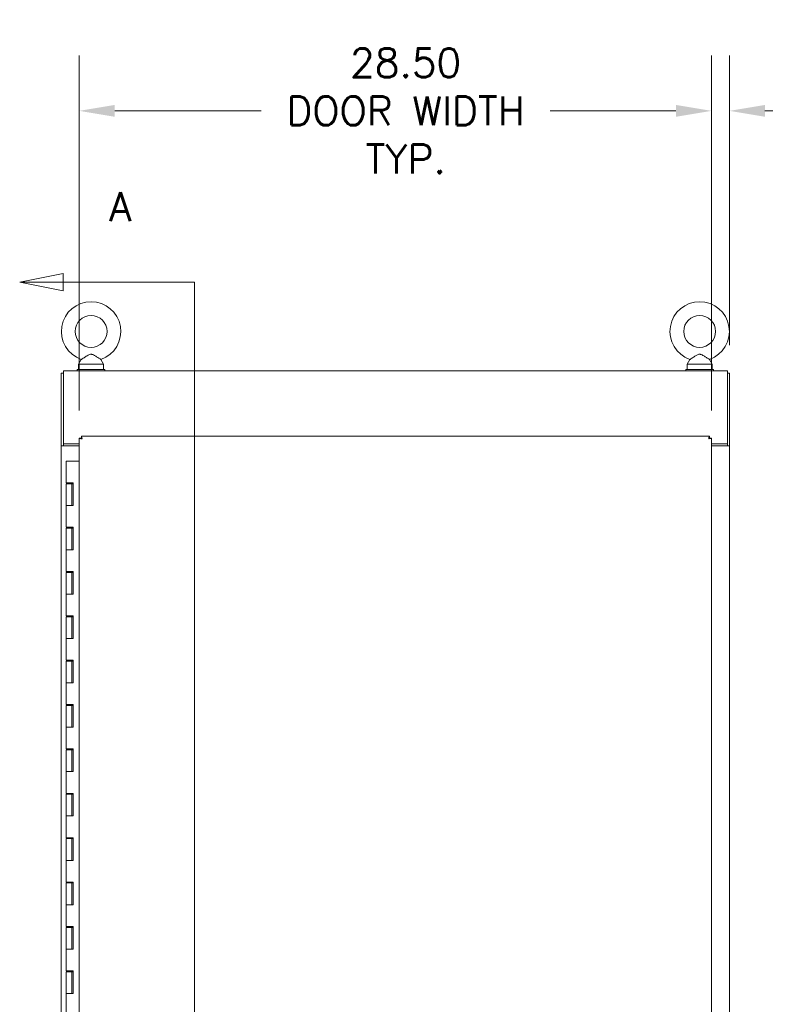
# Model space of a CAD drawing. Header units: inches. Extents: x 10 to 331, y 10 to 212.
# Tile 103 of 145: x 172 to 206, y 122 to 166. Entities that reach past the tile are written whole.
import ezdxf

# ---------------------------------------------------------------- set-up
doc = ezdxf.new("R2010")
doc.units = ezdxf.units.IN
doc.header["$LTSCALE"] = 20
doc.header["$MEASUREMENT"] = 0
for name, color, linetype, lineweight in [('Dimension (ANSI)', 7, 'Continuous', 5), ('Section Line (ANSI)', 7, 'Continuous', 5), ('Visible (ANSI)', 7, 'Continuous', 5)]:
    doc.layers.add(name, color=color, linetype=linetype, lineweight=lineweight)
doc.styles.add('ROMANS', font='romans.shx')
doc.dimstyles.new('Default (ANSI)', dxfattribs={"dimscale": 20, "dimtxt": 0.065, "dimasz": 0.08, "dimexe": 0.125, "dimexo": 0.0625, "dimgap": 0.031496, "dimtad": 0, "dimtih": 1, "dimtoh": 1, "dimrnd": 1e-08, "dimzin": 0, "dimdsep": 46, "dimtxsty": 'ROMANS', "dimcen": 0.09, "dimdle": 0.393701, "dimclrd": 256, "dimclre": 256, "dimclrt": 256, "dimadec": 0, "dimazin": 0, "dimtfac": 1.538462, "dimtofl": 0, "dimtmove": 0, "dimatfit": 3, "dimfxl": 1, "dimtolj": 1, "dimtzin": 0, "dimlwd": -1, "dimlwe": -1, "dimarcsym": 0})

# ---------------------------------------------------------------- blocks, each defined once
blk = doc.blocks.new('2dTransSection0')
at = {"layer": 'Section Line (ANSI)', "linetype": 'Continuous'}
for p, q in [((8.7052, 7.7498), (8.6072, 7.7303)), ((8.7052, 7.7108), (8.7052, 7.7498)), ((8.7052, 7.7303), (8.6072, 7.7303)), ((8.6072, 7.7303), (8.7052, 7.7108)), ((9.0009, 7.7303), (8.7052, 7.7303)), ((9.0009, 7.7303), (9.0009, 3.824)), ((9.0009, 7.7303), (9.0009, 7.7143)), ((8.7052, 3.8435), (8.6072, 3.824)), ((8.7052, 3.8045), (8.7052, 3.8435)), ((9.0009, 3.84), (9.0009, 3.824)), ((8.7052, 3.824), (8.6072, 3.824)), ((8.6072, 3.824), (8.7052, 3.8045)), ((9.0009, 3.824), (8.7052, 3.824))]:
    blk.add_line(p, q, dxfattribs=at)
at = {"layer": 'Section Line (ANSI)', "linetype": 'Continuous', "flags": 128}
for points in [[(8.7052, 7.7498), (8.6072, 7.7303), (8.7052, 7.7108), (8.7052, 7.7498)], [(8.7052, 3.8435), (8.6072, 3.824), (8.7052, 3.8045), (8.7052, 3.8435)]]:
    blk.add_lwpolyline(points, dxfattribs=at)
at = {"layer": 'Section Line (ANSI)'}
for points in [[(8.7052, 7.7498), (8.6072, 7.7303), (8.7052, 7.7108), (8.7052, 7.7498)], [(8.7052, 3.8435), (8.6072, 3.824), (8.7052, 3.8045), (8.7052, 3.8435)]]:
    blk.add_solid(points, dxfattribs=at)
at = {"layer": 'Section Line (ANSI)', "insert": (8.8092, 7.8681), "char_height": 0.065, "attachment_point": 7, "line_spacing_factor": 1.8, "style": 'ROMANS'}
blk.add_mtext('A', dxfattribs=at)
at = {"layer": 'Section Line (ANSI)', "insert": (8.8092, 3.6204), "char_height": 0.065, "attachment_point": 7, "style": 'ROMANS'}
blk.add_mtext('A', dxfattribs=at)
blk = doc.blocks.new('*D24')
at = {"layer": 'Defpoints', "color": 0, "transparency": 16777216}
for p in [(203.33, 162.331), (174.83, 147.574), (203.33, 147.574)]:
    blk.add_point(p, dxfattribs=at)
at = {"layer": 'Dimension (ANSI)', "transparency": 16777216}
for p, q in [((174.83, 148.824), (174.83, 164.831)), ((203.33, 148.824), (203.33, 164.831)), ((176.43, 162.331), (183.033, 162.331)), ((201.73, 162.331), (196.055, 162.331))]:
    blk.add_line(p, q, dxfattribs=at)
for points in [[(176.43, 162.598), (176.43, 162.064), (174.83, 162.331)], [(201.73, 162.598), (201.73, 162.064), (203.33, 162.331)]]:
    blk.add_solid(points, dxfattribs=at)
at = {"layer": 'Dimension (ANSI)', "transparency": 16777216, "insert": (189.544, 162.331), "char_height": 1.3, "attachment_point": 5, "style": 'ROMANS'}
blk.add_mtext('\\A1;28.50\\PDOOR WIDTH\\PTYP.', dxfattribs=at)
blk = doc.blocks.new('*D25')
at = {"layer": 'Defpoints', "color": 0, "transparency": 16777216}
for p in [(203.33, 162.331), (204.143, 150.512), (203.33, 147.574)]:
    blk.add_point(p, dxfattribs=at)
at = {"layer": 'Dimension (ANSI)', "transparency": 16777216}
for p, q in [((203.33, 148.824), (203.33, 164.831)), ((204.143, 151.762), (204.143, 164.831)), ((201.73, 162.331), (200.13, 162.331)), ((205.743, 162.331), (208.889, 162.331))]:
    blk.add_line(p, q, dxfattribs=at)
for points in [[(201.73, 162.598), (201.73, 162.064), (203.33, 162.331)], [(205.743, 162.598), (205.743, 162.064), (204.143, 162.331)]]:
    blk.add_solid(points, dxfattribs=at)
at = {"layer": 'Dimension (ANSI)', "transparency": 16777216, "insert": (212.304, 162.331), "char_height": 1.3, "attachment_point": 5, "style": 'ROMANS'}
blk.add_mtext('\\A1;(0.81)\\PTYP.', dxfattribs=at)

msp = doc.modelspace()

# ---------------------------------------------------------------- linework, layer by layer
at = {"layer": 'Visible (ANSI)'}
for p, q in [((174.918, 151.124), (174.802, 150.918)), ((174.802, 150.918), (175.922, 150.918)), ((174.802, 150.918), (174.802, 150.668)), ((175.805, 151.124), (175.922, 150.918)), ((175.922, 150.918), (175.922, 150.668)), ((202.356, 151.124), (202.239, 150.918)), ((202.239, 150.918), (203.359, 150.918)), ((202.239, 150.918), (202.239, 150.668)), ((203.243, 151.124), (203.359, 150.918)), ((203.359, 150.918), (203.359, 150.668)), ((174.112, 150.512), (174.018, 150.512)), ((174.018, 150.512), (174.018, 147.231)), ((174.112, 150.606), (204.049, 150.606)), ((174.112, 150.606), (174.112, 150.481)), ((174.112, 147.324), (174.112, 150.481)), ((175.987, 150.668), (174.737, 150.668)), ((174.737, 150.668), (174.737, 150.606)), ((175.987, 150.668), (175.987, 150.606)), ((203.424, 150.668), (202.174, 150.668)), ((202.174, 150.668), (202.174, 150.606)), ((203.424, 150.668), (203.424, 150.606)), ((204.049, 150.481), (204.049, 150.606)), ((204.049, 150.512), (204.143, 150.512)), ((204.049, 150.481), (204.049, 147.324)), ((204.143, 147.231), (204.143, 150.512)), ((174.83, 85.513), (174.83, 147.574)), ((174.924, 147.574), (174.83, 147.574)), ((174.924, 147.668), (203.236, 147.668)), ((174.924, 147.574), (174.924, 147.668)), ((203.236, 147.574), (203.236, 147.668)), ((203.236, 147.574), (203.33, 147.574)), ((203.33, 147.574), (203.33, 85.513)), ((174.143, 147.231), (174.018, 147.231)), ((174.018, 85.856), (174.018, 147.231)), ((174.018, 147.231), (174.112, 147.231)), ((174.018, 147.231), (174.018, 147.231)), ((174.112, 147.324), (174.112, 147.231)), ((174.83, 147.324), (174.112, 147.324)), ((174.112, 147.231), (174.112, 147.231)), ((174.143, 147.231), (174.83, 147.231)), ((204.049, 147.324), (203.33, 147.324)), ((204.018, 147.231), (203.33, 147.231)), ((204.018, 147.231), (204.143, 147.231)), ((204.049, 147.231), (204.049, 147.324)), ((204.049, 147.231), (204.049, 147.231)), ((204.049, 147.231), (204.143, 147.231)), ((204.143, 147.231), (204.143, 85.856)), ((204.143, 147.231), (204.143, 147.231)), ((174.246, 146.543), (174.382, 146.543)), ((174.246, 146.543), (174.246, 145.563)), ((174.83, 146.543), (174.382, 146.543)), ((174.382, 145.563), (174.246, 145.563)), ((174.246, 145.523), (174.496, 145.523)), ((174.246, 145.523), (174.246, 144.543)), ((174.382, 145.563), (174.561, 145.563)), ((174.551, 145.523), (174.496, 145.523)), ((174.496, 145.523), (174.496, 144.543)), ((174.551, 145.563), (174.551, 145.523)), ((174.556, 144.543), (174.556, 145.563)), ((174.561, 145.563), (174.561, 144.543)), ((174.382, 144.543), (174.246, 144.543)), ((174.246, 144.543), (174.382, 144.543)), ((174.246, 144.543), (174.246, 143.563)), ((174.561, 144.543), (174.382, 144.543)), ((174.382, 143.563), (174.246, 143.563)), ((174.246, 143.523), (174.496, 143.523)), ((174.246, 143.523), (174.246, 142.543)), ((174.382, 143.563), (174.561, 143.563)), ((174.551, 143.523), (174.496, 143.523)), ((174.496, 143.523), (174.496, 142.543)), ((174.551, 143.563), (174.551, 143.523)), ((174.556, 142.543), (174.556, 143.563)), ((174.561, 143.563), (174.561, 142.543)), ((174.382, 142.543), (174.246, 142.543)), ((174.246, 142.543), (174.382, 142.543)), ((174.246, 142.543), (174.246, 141.563)), ((174.561, 142.543), (174.382, 142.543)), ((174.382, 141.563), (174.246, 141.563)), ((174.246, 141.523), (174.496, 141.523)), ((174.246, 141.523), (174.246, 140.543)), ((174.382, 141.563), (174.561, 141.563)), ((174.551, 141.523), (174.496, 141.523)), ((174.496, 141.523), (174.496, 140.543)), ((174.551, 141.563), (174.551, 141.523)), ((174.556, 140.543), (174.556, 141.563)), ((174.561, 141.563), (174.561, 140.543)), ((174.382, 140.543), (174.246, 140.543)), ((174.246, 140.543), (174.382, 140.543)), ((174.246, 140.543), (174.246, 139.563)), ((174.561, 140.543), (174.382, 140.543)), ((174.382, 139.563), (174.246, 139.563)), ((174.246, 139.523), (174.496, 139.523)), ((174.246, 139.523), (174.246, 138.543)), ((174.382, 139.563), (174.561, 139.563)), ((174.551, 139.523), (174.496, 139.523)), ((174.496, 139.523), (174.496, 138.543)), ((174.551, 139.563), (174.551, 139.523)), ((174.556, 138.543), (174.556, 139.563)), ((174.561, 139.563), (174.561, 138.543)), ((174.382, 138.543), (174.246, 138.543)), ((174.246, 138.543), (174.382, 138.543)), ((174.246, 138.543), (174.246, 137.563)), ((174.561, 138.543), (174.382, 138.543)), ((174.382, 137.563), (174.246, 137.563)), ((174.246, 137.523), (174.496, 137.523)), ((174.246, 137.523), (174.246, 136.543)), ((174.382, 137.563), (174.561, 137.563)), ((174.551, 137.523), (174.496, 137.523)), ((174.496, 137.523), (174.496, 136.543)), ((174.551, 137.563), (174.551, 137.523)), ((174.556, 136.543), (174.556, 137.563)), ((174.561, 137.563), (174.561, 136.543)), ((174.382, 136.543), (174.246, 136.543)), ((174.246, 136.543), (174.382, 136.543)), ((174.246, 136.543), (174.246, 135.563)), ((174.561, 136.543), (174.382, 136.543)), ((174.382, 135.563), (174.246, 135.563)), ((174.246, 135.523), (174.496, 135.523)), ((174.246, 135.523), (174.246, 134.543)), ((174.382, 135.563), (174.561, 135.563)), ((174.551, 135.523), (174.496, 135.523)), ((174.496, 135.523), (174.496, 134.543)), ((174.551, 135.563), (174.551, 135.523)), ((174.556, 134.543), (174.556, 135.563)), ((174.561, 135.563), (174.561, 134.543)), ((174.382, 134.543), (174.246, 134.543)), ((174.246, 134.543), (174.382, 134.543)), ((174.246, 134.543), (174.246, 133.563)), ((174.561, 134.543), (174.382, 134.543)), ((174.382, 133.563), (174.246, 133.563)), ((174.246, 133.523), (174.496, 133.523)), ((174.246, 133.523), (174.246, 132.543)), ((174.382, 133.563), (174.561, 133.563)), ((174.551, 133.523), (174.496, 133.523)), ((174.496, 133.523), (174.496, 132.543)), ((174.551, 133.563), (174.551, 133.523)), ((174.556, 132.543), (174.556, 133.563)), ((174.561, 133.563), (174.561, 132.543)), ((174.382, 132.543), (174.246, 132.543)), ((174.246, 132.543), (174.382, 132.543)), ((174.246, 132.543), (174.246, 131.563)), ((174.561, 132.543), (174.382, 132.543)), ((174.382, 131.563), (174.246, 131.563)), ((174.246, 131.523), (174.496, 131.523)), ((174.246, 131.523), (174.246, 130.543)), ((174.382, 131.563), (174.561, 131.563)), ((174.551, 131.523), (174.496, 131.523)), ((174.496, 131.523), (174.496, 130.543)), ((174.551, 131.563), (174.551, 131.523)), ((174.556, 130.543), (174.556, 131.563)), ((174.561, 131.563), (174.561, 130.543)), ((174.382, 130.543), (174.246, 130.543)), ((174.246, 130.543), (174.382, 130.543)), ((174.246, 130.543), (174.246, 129.563)), ((174.561, 130.543), (174.382, 130.543)), ((174.382, 129.563), (174.246, 129.563)), ((174.246, 129.523), (174.496, 129.523)), ((174.246, 129.523), (174.246, 128.543)), ((174.382, 129.563), (174.561, 129.563)), ((174.551, 129.523), (174.496, 129.523)), ((174.496, 129.523), (174.496, 128.543)), ((174.551, 129.563), (174.551, 129.523)), ((174.556, 128.543), (174.556, 129.563)), ((174.561, 129.563), (174.561, 128.543)), ((174.382, 128.543), (174.246, 128.543)), ((174.246, 128.543), (174.382, 128.543)), ((174.246, 128.543), (174.246, 127.563)), ((174.561, 128.543), (174.382, 128.543)), ((174.382, 127.563), (174.246, 127.563)), ((174.246, 127.523), (174.496, 127.523)), ((174.246, 127.523), (174.246, 126.543)), ((174.382, 127.563), (174.561, 127.563)), ((174.551, 127.523), (174.496, 127.523)), ((174.496, 127.523), (174.496, 126.543)), ((174.551, 127.563), (174.551, 127.523)), ((174.556, 126.543), (174.556, 127.563)), ((174.561, 127.563), (174.561, 126.543)), ((174.382, 126.543), (174.246, 126.543)), ((174.246, 126.543), (174.382, 126.543)), ((174.246, 126.543), (174.246, 125.563)), ((174.561, 126.543), (174.382, 126.543)), ((174.382, 125.563), (174.246, 125.563)), ((174.246, 125.523), (174.496, 125.523)), ((174.246, 125.523), (174.246, 124.543)), ((174.382, 125.563), (174.561, 125.563)), ((174.551, 125.523), (174.496, 125.523)), ((174.496, 125.523), (174.496, 124.543)), ((174.551, 125.563), (174.551, 125.523)), ((174.556, 124.543), (174.556, 125.563)), ((174.561, 125.563), (174.561, 124.543)), ((174.382, 124.543), (174.246, 124.543)), ((174.246, 124.543), (174.382, 124.543)), ((174.246, 124.543), (174.246, 123.563)), ((174.561, 124.543), (174.382, 124.543)), ((174.382, 123.563), (174.246, 123.563)), ((174.246, 123.523), (174.496, 123.523)), ((174.246, 123.523), (174.246, 122.543)), ((174.382, 123.563), (174.561, 123.563)), ((174.551, 123.523), (174.496, 123.523)), ((174.496, 123.523), (174.496, 122.543)), ((174.551, 123.563), (174.551, 123.523)), ((174.556, 122.543), (174.556, 123.563)), ((174.561, 123.563), (174.561, 122.543)), ((174.382, 122.543), (174.246, 122.543)), ((174.246, 122.543), (174.382, 122.543)), ((174.246, 122.543), (174.246, 121.563)), ((174.561, 122.543), (174.382, 122.543))]:
    msp.add_line(p, q, dxfattribs=at)
for centre in [(175.362, 152.388), (202.799, 152.388)]:
    msp.add_circle(centre, 0.72, dxfattribs=at)
for centre in [(175.362, 152.388), (202.799, 152.388)]:
    msp.add_arc(centre, 1.34, 289.3173, 250.6827, dxfattribs=at)
for points, knots in [([(175.362, 151.358), (175.341, 151.358), (175.318, 151.354), (175.257, 151.333), (175.22, 151.312), (175.133, 151.261), (175.086, 151.231), (175.015, 151.184), (174.987, 151.167), (174.947, 151.142), (174.933, 151.133), (174.921, 151.125), (174.918, 151.124), (174.918, 151.124)], [0, 0, 0, 0, 0.062924, 0.062924, 0.1490706, 0.1490706, 0.2561051, 0.2561051, 0.336116, 0.336116, 0.4032822, 0.4032822, 0.4447725, 0.4447725, 0.4447725, 0.4447725]), ([(175.805, 151.124), (175.805, 151.124), (175.805, 151.124), (175.804, 151.124), (175.798, 151.128), (175.777, 151.141), (175.761, 151.151), (175.72, 151.177), (175.693, 151.194), (175.628, 151.236), (175.588, 151.262), (175.497, 151.317), (175.447, 151.344), (175.388, 151.357), (175.375, 151.358), (175.362, 151.358)], [1.4343148, 1.4343148, 1.4343148, 1.4343148, 1.4398265, 1.4398265, 1.5142017, 1.5142017, 1.5926848, 1.5926848, 1.6852455, 1.6852455, 1.8026878, 1.8026878, 1.9462224, 1.9462224, 1.9858069, 1.9858069, 1.9858069, 1.9858069]), ([(202.799, 151.358), (202.778, 151.358), (202.756, 151.354), (202.695, 151.333), (202.657, 151.312), (202.57, 151.261), (202.524, 151.231), (202.452, 151.184), (202.425, 151.167), (202.385, 151.142), (202.371, 151.133), (202.358, 151.125), (202.356, 151.124), (202.356, 151.124)], [0, 0, 0, 0, 0.062924, 0.062924, 0.1490706, 0.1490706, 0.2561051, 0.2561051, 0.336116, 0.336116, 0.4032822, 0.4032822, 0.4447725, 0.4447725, 0.4447725, 0.4447725]), ([(203.243, 151.124), (203.243, 151.124), (203.243, 151.124), (203.242, 151.124), (203.236, 151.128), (203.214, 151.141), (203.199, 151.151), (203.157, 151.177), (203.131, 151.194), (203.065, 151.236), (203.026, 151.262), (202.934, 151.317), (202.885, 151.344), (202.825, 151.357), (202.812, 151.358), (202.799, 151.358)], [1.4343148, 1.4343148, 1.4343148, 1.4343148, 1.4398265, 1.4398265, 1.5142017, 1.5142017, 1.5926848, 1.5926848, 1.6852455, 1.6852455, 1.8026878, 1.8026878, 1.9462224, 1.9462224, 1.9858069, 1.9858069, 1.9858069, 1.9858069]), ([(174.83, 147.574), (174.83, 147.567), (174.855, 147.56), (174.893, 147.553), (174.911, 147.55), (174.933, 147.547), (174.955, 147.543)], [0, 0, 0, 0, 1.04908, 1.04908, 1.04908, 1.570796, 1.570796, 1.570796, 1.570796]), ([(174.955, 147.543), (174.948, 147.587), (174.941, 147.63), (174.934, 147.651), (174.931, 147.662), (174.928, 147.668), (174.924, 147.668)], [0, 0, 0, 0, 1.04908, 1.04908, 1.04908, 1.570796, 1.570796, 1.570796, 1.570796]), ([(174.955, 147.543), (174.939, 147.553), (174.925, 147.562), (174.924, 147.572), (174.924, 147.573), (174.924, 147.573), (174.924, 147.574)], [0, 0, 0, 0, 1.483475, 1.483475, 1.483475, 1.570796, 1.570796, 1.570796, 1.570796]), ([(174.955, 147.543), (174.945, 147.559), (174.936, 147.573), (174.926, 147.574), (174.925, 147.574), (174.925, 147.574), (174.924, 147.574)], [0, 0, 0, 0, 1.483475, 1.483475, 1.483475, 1.570796, 1.570796, 1.570796, 1.570796]), ([(203.236, 147.668), (203.229, 147.668), (203.222, 147.643), (203.215, 147.605), (203.212, 147.587), (203.208, 147.565), (203.205, 147.543)], [0, 0, 0, 0, 1.04908, 1.04908, 1.04908, 1.570796, 1.570796, 1.570796, 1.570796]), ([(203.205, 147.543), (203.249, 147.55), (203.292, 147.557), (203.313, 147.564), (203.324, 147.567), (203.33, 147.57), (203.33, 147.574)], [0, 0, 0, 0, 1.04908, 1.04908, 1.04908, 1.570796, 1.570796, 1.570796, 1.570796]), ([(203.205, 147.543), (203.22, 147.553), (203.235, 147.562), (203.236, 147.572), (203.236, 147.573), (203.236, 147.573), (203.236, 147.574)], [0, 0, 0, 0, 1.483475, 1.483475, 1.483475, 1.570796, 1.570796, 1.570796, 1.570796]), ([(203.205, 147.543), (203.215, 147.559), (203.224, 147.573), (203.234, 147.574), (203.234, 147.574), (203.235, 147.574), (203.236, 147.574)], [0, 0, 0, 0, 1.483475, 1.483475, 1.483475, 1.570796, 1.570796, 1.570796, 1.570796])]:
    msp.add_open_spline(points, degree=3, knots=knots, dxfattribs=at)

# ---------------------------------------------------------------- block references
at = {"layer": 'Section Line (ANSI)', "xscale": 20, "yscale": 20, "zscale": 20}
msp.add_blockref('2dTransSection0', (0, 0), dxfattribs=at)

# ---------------------------------------------------------------- dimensions: what is measured, and where the dimension line sits
at = {"layer": 'Dimension (ANSI)'}
for p1, text, override, picture, middle in [((174.83, 147.574), '<>\\PDOOR WIDTH\\PTYP.', {"dimtih": 0, "dimtoh": 0, "dimdec": 2, "dimtp": 0, "dimtm": 0, "dimtdec": 2, "dimatfit": 1}, '*D24', (189.544, 162.331)), ((204.143, 150.512), '(<>)\\PTYP.', {"dimgap": 0.031496, "dimtih": 0, "dimtoh": 0, "dimdec": 2, "dimtol": 0, "dimlim": 0, "dimtp": 0, "dimtm": 0, "dimtdec": 2, "dimatfit": 1}, '*D25', (212.304, 162.331))]:
    dim = msp.add_linear_dim(base=(203.33, 162.331), p1=p1, p2=(203.33, 147.574), text=text, dimstyle='Default (ANSI)', override=override, dxfattribs=at)
    dim.commit()
    dim.dimension.update_dxf_attribs({"geometry": picture, "text_midpoint": middle, "dimtype": 160})

doc.saveas('drawing.dxf')
